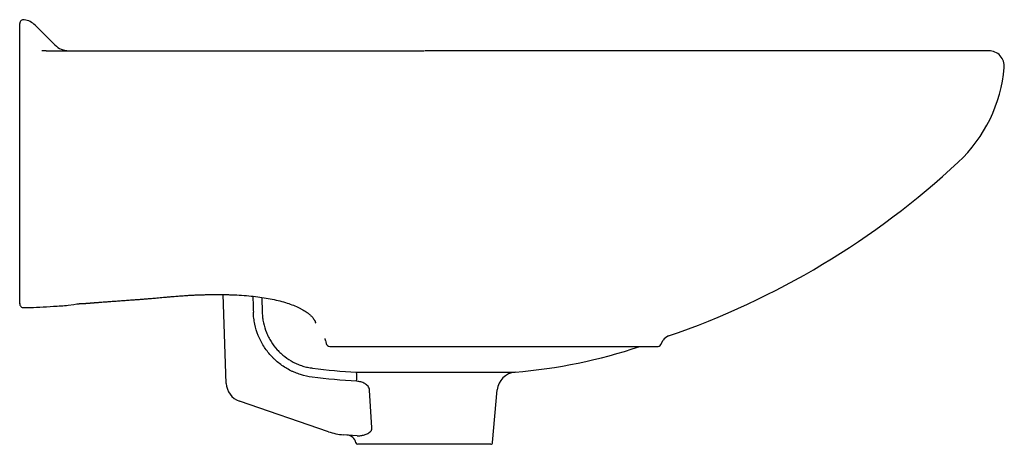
# Model space of a CAD drawing. Header units: millimetres. Extents: x 3627.023 to 3627.528, y 2443.646 to 2443.864.
import ezdxf

# ---------------------------------------------------------------- set-up
doc = ezdxf.new("R2010")
doc.units = ezdxf.units.MM
doc.layers.add('SANINDUSA', color=3, linetype='Continuous')

msp = doc.modelspace()

# ---------------------------------------------------------------- linework, layer by layer
at = {"layer": 'SANINDUSA'}
for p, q in [((3627.023281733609, 2443.860325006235), (3627.023281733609, 2443.862102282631)), ((3627.023281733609, 2443.858698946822), (3627.023281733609, 2443.860325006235)), ((3627.023281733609, 2443.848561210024), (3627.023281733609, 2443.858698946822)), ((3627.031210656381, 2443.861255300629), (3627.041352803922, 2443.851113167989)), ((3627.520281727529, 2443.848184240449), (3627.231135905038, 2443.848184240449)), ((3627.129224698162, 2443.677476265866), (3627.127633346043, 2443.723046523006)), ((3627.147438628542, 2443.721599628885), (3627.147684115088, 2443.713783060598)), ((3627.182363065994, 2443.696441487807), (3627.204745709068, 2443.696441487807)), ((3627.230781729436, 2443.696370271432), (3627.350311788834, 2443.696370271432)), ((3627.352043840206, 2443.697370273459), (3627.353305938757, 2443.699556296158)), ((3627.195982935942, 2443.683186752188), (3627.277335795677, 2443.683186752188)), ((3627.203897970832, 2443.65469715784), (3627.202768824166, 2443.674007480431)), ((3627.265861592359, 2443.647097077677), (3627.268223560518, 2443.674094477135)), ((3627.181628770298, 2443.652646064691), (3627.135962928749, 2443.66837007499)), ((3627.196325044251, 2443.650593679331), (3627.189303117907, 2443.651084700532)), ((3627.264865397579, 2443.646184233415), (3627.20404279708, 2443.646184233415))]:
    msp.add_line(p, q, dxfattribs=at)
for centre, radius, start, end in [((3627.025281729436, 2443.862102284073), 0.00200000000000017, 81.79201030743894, 180), ((3627.024139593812, 2443.854184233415), 0.01000000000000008, 45, 81.79201030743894), ((3627.04842386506, 2443.858184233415), 0.01, 225, 270), ((3627.520281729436, 2443.840184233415), 0.00799999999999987, 355.0554414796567, 90), ((3627.453342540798, 2443.845975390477), 0.07518922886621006, 313.0330520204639, 355.0554414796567), ((3627.22144882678, 2444.094363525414), 0.4150000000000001, 288.9204657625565, 313.0330520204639), ((3627.025281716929, 2443.718322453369), 0.001999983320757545, 179.9993562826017, 270.9543111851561), ((3627.357636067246, 2443.697056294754), 0.005000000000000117, 108.9204657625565, 149.9999999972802), ((3627.182363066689, 2443.698441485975), 0.002000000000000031, 194.1972280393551, 270), ((3627.253781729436, 2443.959385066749), 0.2772008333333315, 274.8743642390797, 288.4094444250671), ((3627.350311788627, 2443.698370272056), 0.002000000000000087, 270, 329.9999999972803), ((3627.180358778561, 2443.680473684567), 0.01585796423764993, 353.045627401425, 9.85093788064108), ((3627.278185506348, 2443.673222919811), 0.009999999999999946, 94.87436423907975, 175.0000000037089), ((3627.139218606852, 2443.67782526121), 0.00999999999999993, 182.0000006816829, 250.9999999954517), ((3627.191395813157, 2443.681011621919), 0.03000000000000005, 250.9999999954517, 265.999999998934), ((3627.190781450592, 2443.645969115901), 0.005000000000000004, 11.70149647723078, 85.99999999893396), ((3627.196657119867, 2443.647184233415), 0.001000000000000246, 191.6675755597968, 270), ((3627.264865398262, 2443.647184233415), 0.00100000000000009, 270, 355.0000000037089)]:
    msp.add_arc(centre, radius, start, end, dxfattribs=at)
msp.add_ellipse((3627.701249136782, 2447.803469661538), major_axis=(-0.0641688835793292, 10.49059293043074), ratio=0.06035020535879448, start_param=1.970019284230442, end_param=1.970870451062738, dxfattribs=at)
for points, knots in [([(3627.023281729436, 2443.845631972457), (3627.023281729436, 2443.84600678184), (3627.023281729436, 2443.846428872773), (3627.023281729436, 2443.847399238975), (3627.023281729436, 2443.847945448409), (3627.023281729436, 2443.84856120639)], [0, 0, 0, 0, 0.5, 0.5, 1, 1, 1, 1]), ([(3627.036941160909, 2443.848184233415), (3627.038915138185, 2443.848184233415), (3627.044181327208, 2443.848184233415), (3627.052793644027, 2443.848184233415), (3627.062803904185, 2443.848184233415), (3627.072891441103, 2443.848184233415), (3627.083052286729, 2443.848184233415), (3627.093282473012, 2443.848184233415), (3627.103578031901, 2443.848184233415), (3627.113934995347, 2443.848184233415), (3627.123481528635, 2443.848184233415), (3627.132199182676, 2443.848184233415), (3627.140073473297, 2443.848184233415), (3627.14797449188, 2443.848184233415), (3627.155900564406, 2443.848184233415), (3627.163850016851, 2443.848184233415), (3627.171821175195, 2443.848184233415), (3627.179812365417, 2443.848184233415), (3627.187821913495, 2443.848184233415), (3627.195848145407, 2443.848184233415), (3627.201208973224, 2443.848184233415), (3627.204338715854, 2443.848184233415), (3627.205233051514, 2443.848184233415), (3627.206574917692, 2443.848184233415), (3627.207917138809, 2443.848184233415), (3627.209259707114, 2443.848184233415), (3627.210602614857, 2443.848184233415), (3627.211945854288, 2443.848184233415), (3627.213289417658, 2443.848184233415), (3627.214633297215, 2443.848184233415), (3627.215977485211, 2443.848184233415), (3627.217321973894, 2443.848184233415), (3627.218666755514, 2443.848184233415), (3627.220011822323, 2443.848184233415), (3627.221357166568, 2443.848184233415), (3627.222702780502, 2443.848184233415), (3627.224048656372, 2443.848184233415), (3627.22539478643, 2443.848184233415), (3627.226741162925, 2443.848184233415), (3627.228087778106, 2443.848184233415), (3627.229434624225, 2443.848184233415), (3627.230332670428, 2443.848184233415), (3627.230781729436, 2443.848184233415)], [0.06989167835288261, 0.06989167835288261, 0.06989167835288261, 0.06989167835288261, 0.09999999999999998, 0.15, 0.2, 0.2499999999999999, 0.2999999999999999, 0.3499999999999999, 0.3999999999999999, 0.4499999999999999, 0.4999999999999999, 0.5374999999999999, 0.575, 0.6124999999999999, 0.6499999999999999, 0.6875, 0.725, 0.7625, 0.8, 0.8375, 0.875, 0.875, 0.88125, 0.8875, 0.89375, 0.9, 0.90625, 0.9125, 0.91875, 0.925, 0.93125, 0.9375, 0.94375, 0.95, 0.95625, 0.9625, 0.96875, 0.975, 0.98125, 0.9875, 0.99375, 1, 1, 1, 1]), ([(3627.023281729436, 2443.719057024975), (3627.023281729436, 2443.719398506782), (3627.023281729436, 2443.719781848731), (3627.023281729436, 2443.720628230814), (3627.023281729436, 2443.721091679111), (3627.023281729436, 2443.72208864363), (3627.023281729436, 2443.722613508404), (3627.023281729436, 2443.723664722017), (3627.023281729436, 2443.724191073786), (3627.023281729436, 2443.726842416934), (3627.023281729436, 2443.729016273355), (3627.023281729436, 2443.732359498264), (3627.023281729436, 2443.733487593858), (3627.023281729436, 2443.73577104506), (3627.023281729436, 2443.73692712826), (3627.023281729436, 2443.740422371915), (3627.023281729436, 2443.742792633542), (3627.023281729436, 2443.750021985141), (3627.023281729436, 2443.755000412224), (3627.023281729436, 2443.765267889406), (3627.023281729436, 2443.770556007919), (3627.023281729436, 2443.778721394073), (3627.023281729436, 2443.781482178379), (3627.023281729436, 2443.785683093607), (3627.023281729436, 2443.787093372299), (3627.023281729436, 2443.789934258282), (3627.023281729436, 2443.791366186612), (3627.023281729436, 2443.798562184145), (3627.023281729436, 2443.804397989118), (3627.023281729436, 2443.813289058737), (3627.023281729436, 2443.81627597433), (3627.023281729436, 2443.820793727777), (3627.023281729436, 2443.822306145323), (3627.023281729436, 2443.825340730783), (3627.023281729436, 2443.826863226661), (3627.023281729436, 2443.83144722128), (3627.023281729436, 2443.834519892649), (3627.023281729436, 2443.837990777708), (3627.023281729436, 2443.838376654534), (3627.023281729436, 2443.838955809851), (3627.023281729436, 2443.839148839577), (3627.023281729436, 2443.839535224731), (3627.023281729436, 2443.839728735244), (3627.023281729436, 2443.840310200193), (3627.023281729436, 2443.840701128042), (3627.023281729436, 2443.841476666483), (3627.023281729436, 2443.841853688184), (3627.023281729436, 2443.842586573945), (3627.023281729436, 2443.84294580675), (3627.023281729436, 2443.843618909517), (3627.023281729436, 2443.843934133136), (3627.023281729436, 2443.844372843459), (3627.023281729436, 2443.844514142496), (3627.023281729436, 2443.844780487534), (3627.023281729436, 2443.84490579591), (3627.023281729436, 2443.845258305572), (3627.023281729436, 2443.845461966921), (3627.023281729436, 2443.845631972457)], [0, 0, 0, 0, 0.01562499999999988, 0.01562499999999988, 0.03124999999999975, 0.03124999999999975, 0.04687499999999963, 0.04687499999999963, 0.0624999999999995, 0.0624999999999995, 0.1249999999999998, 0.1249999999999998, 0.1562499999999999, 0.1562499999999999, 0.1875000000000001, 0.1875000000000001, 0.2500000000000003, 0.2500000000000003, 0.3750000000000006, 0.3750000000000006, 0.5000000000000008, 0.5000000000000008, 0.5625000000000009, 0.5625000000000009, 0.593750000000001, 0.593750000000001, 0.6250000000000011, 0.6250000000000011, 0.7500000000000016, 0.7500000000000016, 0.8125000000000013, 0.8125000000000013, 0.8437500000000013, 0.8437500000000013, 0.8750000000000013, 0.8750000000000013, 0.937500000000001, 0.937500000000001, 0.9453125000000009, 0.9453125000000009, 0.9492187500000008, 0.9492187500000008, 0.9531250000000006, 0.9531250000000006, 0.9609375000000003, 0.9609375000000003, 0.96875, 0.96875, 0.9765624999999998, 0.9765624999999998, 0.9843749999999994, 0.9843749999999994, 0.9882812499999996, 0.9882812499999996, 0.9921874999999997, 0.9921874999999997, 1, 1, 1, 1]), ([(3627.048167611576, 2443.717540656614), (3627.053026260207, 2443.718323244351), (3627.053422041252, 2443.718341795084), (3627.054016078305, 2443.718371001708), (3627.05450680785, 2443.718396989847), (3627.05491286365, 2443.718417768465), (3627.055254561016, 2443.71843388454), (3627.055590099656, 2443.718449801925), (3627.055898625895, 2443.718464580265), (3627.056159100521, 2443.71847699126), (3627.056418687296, 2443.718489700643), (3627.05663195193, 2443.7184999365), (3627.056814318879, 2443.71851009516), (3627.056976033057, 2443.718520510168), (3627.057169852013, 2443.718533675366), (3627.057396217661, 2443.718549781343), (3627.057655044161, 2443.718568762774), (3627.057946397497, 2443.71859063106), (3627.058270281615, 2443.718615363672), (3627.058626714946, 2443.718642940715), (3627.059015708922, 2443.718673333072), (3627.059437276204, 2443.718706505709), (3627.059891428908, 2443.718742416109), (3627.060378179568, 2443.718781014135), (3627.060897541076, 2443.71882224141), (3627.061449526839, 2443.718866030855), (3627.062034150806, 2443.718912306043), (3627.062651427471, 2443.718960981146), (3627.06330137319, 2443.719011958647), (3627.063984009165, 2443.719065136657), (3627.065351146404, 2443.719171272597), (3627.067388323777, 2443.719327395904), (3627.070081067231, 2443.719529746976), (3627.072762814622, 2443.719727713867), (3627.075433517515, 2443.719921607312), (3627.078093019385, 2443.720112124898), (3627.080183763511, 2443.720259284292), (3627.081713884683, 2443.720367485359), (3627.082691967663, 2443.720438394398), (3627.083684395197, 2443.72051171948), (3627.084691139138, 2443.720587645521), (3627.085712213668, 2443.720666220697), (3627.08674763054, 2443.720747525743), (3627.087797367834, 2443.720831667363), (3627.08916853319, 2443.720943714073), (3627.091099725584, 2443.721107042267), (3627.093832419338, 2443.721342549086), (3627.0965743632, 2443.721582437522), (3627.099017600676, 2443.72179595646), (3627.10085162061, 2443.721953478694), (3627.102491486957, 2443.722091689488), (3627.10393711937, 2443.72221041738), (3627.105259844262, 2443.722315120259), (3627.1065116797, 2443.722409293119), (3627.107744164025, 2443.722497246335), (3627.108937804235, 2443.72257718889), (3627.110092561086, 2443.722649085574), (3627.111208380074, 2443.722712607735), (3627.11228538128, 2443.722768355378), (3627.112989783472, 2443.722799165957), (3627.113335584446, 2443.722814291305)], [0, 0, 0, 0, 0.009855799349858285, 0.01971768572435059, 0.02958590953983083, 0.03425372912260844, 0.0399732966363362, 0.04674943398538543, 0.05116934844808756, 0.05558803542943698, 0.0600072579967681, 0.06442878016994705, 0.06661411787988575, 0.06931334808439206, 0.07253385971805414, 0.07628003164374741, 0.08055466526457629, 0.08535967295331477, 0.09069642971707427, 0.09656596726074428, 0.1029690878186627, 0.1099064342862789, 0.1173785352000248, 0.125385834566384, 0.1339287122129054, 0.1430074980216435, 0.152622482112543, 0.1627739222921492, 0.1734620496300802, 0.1846871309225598, 0.1964495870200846, 0.2409038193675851, 0.2851748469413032, 0.3292630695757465, 0.373168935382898, 0.4168929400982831, 0.4604356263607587, 0.4762857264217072, 0.4923832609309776, 0.5087315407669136, 0.5253337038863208, 0.5421927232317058, 0.5593114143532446, 0.5766924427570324, 0.5943383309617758, 0.6275233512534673, 0.673031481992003, 0.730871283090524, 0.7646521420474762, 0.7951601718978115, 0.8223968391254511, 0.846364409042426, 0.8670664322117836, 0.8880511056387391, 0.9083564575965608, 0.9279904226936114, 0.9469616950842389, 0.965279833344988, 0.9829553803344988, 0.9999999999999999, 0.9999999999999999, 0.9999999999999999, 0.9999999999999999]), ([(3627.113335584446, 2443.722814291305), (3627.113660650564, 2443.722827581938), (3627.114308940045, 2443.72285408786), (3627.115277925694, 2443.722889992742), (3627.116240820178, 2443.72292286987), (3627.117197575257, 2443.722952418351), (3627.11814819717, 2443.722978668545), (3627.119092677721, 2443.723001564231), (3627.120031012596, 2443.723021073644), (3627.120963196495, 2443.723037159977), (3627.12188922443, 2443.723049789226), (3627.122809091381, 2443.723058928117), (3627.123722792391, 2443.72306454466), (3627.124630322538, 2443.723066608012), (3627.125531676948, 2443.72306508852), (3627.126426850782, 2443.723059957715), (3627.127315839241, 2443.723051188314), (3627.128198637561, 2443.72303875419), (3627.1290752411, 2443.723022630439), (3627.129945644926, 2443.72300279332), (3627.130809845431, 2443.722979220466), (3627.13166783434, 2443.722951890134), (3627.132519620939, 2443.722920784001), (3627.13477381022, 2443.722827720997), (3627.13834768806, 2443.722619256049), (3627.143089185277, 2443.722185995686), (3627.147561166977, 2443.721611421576), (3627.151823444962, 2443.720886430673), (3627.15584413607, 2443.720011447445), (3627.159581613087, 2443.718988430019), (3627.162954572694, 2443.717843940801), (3627.165453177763, 2443.716802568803), (3627.16725739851, 2443.715926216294), (3627.168510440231, 2443.715247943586), (3627.169664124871, 2443.7145508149), (3627.170563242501, 2443.713941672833), (3627.171252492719, 2443.713429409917), (3627.171765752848, 2443.713019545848), (3627.17224119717, 2443.71260970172), (3627.172679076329, 2443.712200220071), (3627.173078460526, 2443.711791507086), (3627.173442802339, 2443.711383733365), (3627.173653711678, 2443.711113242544), (3627.173759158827, 2443.710978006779)], [0, 0, 0, 0, 0.01182752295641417, 0.02358799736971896, 0.03528271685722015, 0.04691299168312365, 0.05848014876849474, 0.069985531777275, 0.08143050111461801, 0.09281643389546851, 0.1041447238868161, 0.1154167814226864, 0.1266340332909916, 0.1377979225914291, 0.1489099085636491, 0.1599714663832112, 0.170984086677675, 0.1819492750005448, 0.1928685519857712, 0.2037434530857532, 0.214575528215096, 0.2253663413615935, 0.2361174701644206, 0.2468305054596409, 0.3110538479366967, 0.3737973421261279, 0.4354457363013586, 0.4963993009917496, 0.559771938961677, 0.6223805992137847, 0.6847222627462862, 0.74729794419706, 0.7786169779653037, 0.8100770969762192, 0.8417439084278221, 0.8736818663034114, 0.8918583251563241, 0.9099708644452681, 0.9280314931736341, 0.9460523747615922, 0.964045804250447, 0.9820241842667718, 1, 1, 1, 1]), ([(3627.023281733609, 2443.718412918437), (3627.023281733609, 2443.718385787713), (3627.023281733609, 2443.718260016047), (3627.023281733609, 2443.718706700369), (3627.023281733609, 2443.71905702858)], [0, 0, 0, 0, 0.2157141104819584, 1, 1, 1, 1]), ([(3627.025297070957, 2443.716366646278), (3627.025948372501, 2443.71637041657), (3627.028705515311, 2443.716386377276), (3627.033820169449, 2443.716606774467), (3627.040793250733, 2443.716999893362), (3627.0456555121, 2443.717356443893), (3627.048167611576, 2443.717540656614)], [0, 0, 0, 0, 0.08512229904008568, 0.3603466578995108, 0.6695215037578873, 1, 1, 1, 1]), ([(3627.173314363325, 2443.680664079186), (3627.171280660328, 2443.680925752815), (3627.169295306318, 2443.681363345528), (3627.166387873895, 2443.682276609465), (3627.165430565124, 2443.682624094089), (3627.164012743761, 2443.683211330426), (3627.163542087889, 2443.683418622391), (3627.162614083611, 2443.683852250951), (3627.16215643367, 2443.684078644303), (3627.159899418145, 2443.685257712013), (3627.15819303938, 2443.686350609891), (3627.155781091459, 2443.688212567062), (3627.155001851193, 2443.688870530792), (3627.153871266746, 2443.689915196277), (3627.153501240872, 2443.690272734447), (3627.152781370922, 2443.690999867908), (3627.152430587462, 2443.691370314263), (3627.150721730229, 2443.69325641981), (3627.149497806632, 2443.694872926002), (3627.147875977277, 2443.69745860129), (3627.147370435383, 2443.698349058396), (3627.146436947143, 2443.700179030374), (3627.146014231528, 2443.701107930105), (3627.144873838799, 2443.703935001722), (3627.144282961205, 2443.705873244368), (3627.143651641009, 2443.708861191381), (3627.143483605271, 2443.709873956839), (3627.143238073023, 2443.711910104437), (3627.143160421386, 2443.712931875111), (3627.143127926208, 2443.7139573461)], [0, 0, 0, 0, 0.1249999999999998, 0.1249999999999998, 0.1874999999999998, 0.1874999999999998, 0.2187499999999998, 0.2187499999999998, 0.2499999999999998, 0.2499999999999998, 0.3749999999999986, 0.3749999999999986, 0.4374999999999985, 0.4374999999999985, 0.4687499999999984, 0.4687499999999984, 0.4999999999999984, 0.4999999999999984, 0.6249999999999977, 0.6249999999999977, 0.6874999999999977, 0.6874999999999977, 0.7499999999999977, 0.7499999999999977, 0.8749999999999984, 0.8749999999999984, 0.9374999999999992, 0.9374999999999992, 1, 1, 1, 1]), ([(3627.147684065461, 2443.713784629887), (3627.147711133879, 2443.712907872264), (3627.147776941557, 2443.712031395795), (3627.147985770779, 2443.710287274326), (3627.148128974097, 2443.709419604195), (3627.148667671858, 2443.706859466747), (3627.149172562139, 2443.705198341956), (3627.150148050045, 2443.702774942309), (3627.150509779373, 2443.70197858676), (3627.151308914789, 2443.70040955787), (3627.151741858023, 2443.699645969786), (3627.153131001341, 2443.697428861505), (3627.154179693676, 2443.696042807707), (3627.155644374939, 2443.694425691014), (3627.155945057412, 2443.694108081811), (3627.156562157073, 2443.693484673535), (3627.156879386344, 2443.693178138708), (3627.15784868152, 2443.692282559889), (3627.158516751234, 2443.691718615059), (3627.160584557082, 2443.690123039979), (3627.162047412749, 2443.689186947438), (3627.163982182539, 2443.688177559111), (3627.164374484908, 2443.687983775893), (3627.165169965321, 2443.687612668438), (3627.165573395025, 2443.687435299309), (3627.166788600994, 2443.686932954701), (3627.167608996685, 2443.686635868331), (3627.169269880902, 2443.686115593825), (3627.170110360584, 2443.685892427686), (3627.171811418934, 2443.685520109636), (3627.172673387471, 2443.685370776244), (3627.173542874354, 2443.685259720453)], [0, 0, 0, 0, 0.0624999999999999, 0.0624999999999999, 0.1249999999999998, 0.1249999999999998, 0.2500000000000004, 0.2500000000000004, 0.3125000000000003, 0.3125000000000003, 0.3750000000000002, 0.3750000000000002, 0.5000000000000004, 0.5000000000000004, 0.531250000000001, 0.531250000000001, 0.5625000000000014, 0.5625000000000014, 0.6250000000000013, 0.6250000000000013, 0.7500000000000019, 0.7500000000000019, 0.7812500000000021, 0.7812500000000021, 0.8125000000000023, 0.8125000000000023, 0.8750000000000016, 0.8750000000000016, 0.9375000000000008, 0.9375000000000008, 1, 1, 1, 1]), ([(3627.173759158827, 2443.710978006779), (3627.173768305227, 2443.710950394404), (3627.173787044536, 2443.710893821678), (3627.173826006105, 2443.710804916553), (3627.173873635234, 2443.710710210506), (3627.173930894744, 2443.710609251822), (3627.173997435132, 2443.710501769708), (3627.174091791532, 2443.710361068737), (3627.174213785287, 2443.710186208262), (3627.174360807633, 2443.709975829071), (3627.174505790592, 2443.709776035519), (3627.174631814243, 2443.709590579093), (3627.174725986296, 2443.709423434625), (3627.174803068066, 2443.709258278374), (3627.174862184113, 2443.709095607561), (3627.174903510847, 2443.708935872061), (3627.174927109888, 2443.708779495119), (3627.174932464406, 2443.708626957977), (3627.174921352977, 2443.708478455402), (3627.174898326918, 2443.708381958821), (3627.174886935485, 2443.708334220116)], [0, 0, 0, 0, 0.03741764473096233, 0.07666193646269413, 0.117765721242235, 0.1607598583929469, 0.2056735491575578, 0.2525346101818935, 0.3337337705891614, 0.4151112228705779, 0.4966638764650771, 0.5582997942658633, 0.6183651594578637, 0.6769144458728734, 0.7340061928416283, 0.7897035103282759, 0.844074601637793, 0.8971932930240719, 0.9491395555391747, 1, 1, 1, 1]), ([(3627.179740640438, 2443.700569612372), (3627.179766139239, 2443.700497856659), (3627.179825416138, 2443.700331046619), (3627.179887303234, 2443.700079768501), (3627.179922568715, 2443.699936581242)], [0, 0, 0, 0, 0.4301642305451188, 1, 1, 1, 1]), ([(3627.17992314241, 2443.699946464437), (3627.179964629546, 2443.699780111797), (3627.18013055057, 2443.699114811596), (3627.180298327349, 2443.698449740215), (3627.180424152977, 2443.69795096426)], [0, 0, 0, 0, 0.2500414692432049, 1, 1, 1, 1]), ([(3627.204745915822, 2443.696437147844), (3627.205019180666, 2443.696438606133), (3627.209533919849, 2443.696462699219), (3627.21821255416, 2443.696387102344), (3627.226617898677, 2443.696387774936), (3627.230781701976, 2443.696388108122)], [0, 0, 0, 0, 0.03148765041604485, 0.5202225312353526, 1, 1, 1, 1]), ([(3627.202768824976, 2443.674007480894), (3627.202747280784, 2443.674375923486), (3627.202655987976, 2443.674738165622), (3627.202367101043, 2443.675407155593), (3627.20216696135, 2443.675721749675), (3627.201704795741, 2443.676285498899), (3627.20144097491, 2443.676539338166), (3627.200868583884, 2443.676998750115), (3627.200565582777, 2443.677200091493), (3627.199933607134, 2443.677558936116), (3627.199602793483, 2443.677716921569), (3627.198926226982, 2443.677990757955), (3627.198583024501, 2443.678105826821), (3627.197540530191, 2443.678393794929), (3627.196828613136, 2443.678510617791), (3627.196100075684, 2443.678553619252)], [0, 0, 0, 0, 0.1249999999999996, 0.1249999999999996, 0.2499999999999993, 0.2499999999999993, 0.3749999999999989, 0.3749999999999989, 0.4999999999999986, 0.4999999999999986, 0.6249999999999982, 0.6249999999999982, 0.7499999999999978, 0.7499999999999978, 1, 1, 1, 1]), ([(3627.197784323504, 2443.650611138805), (3627.198085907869, 2443.650637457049), (3627.198390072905, 2443.650677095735), (3627.199003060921, 2443.650782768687), (3627.199312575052, 2443.650849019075), (3627.200236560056, 2443.651087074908), (3627.200850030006, 2443.651296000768), (3627.201751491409, 2443.651717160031), (3627.202050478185, 2443.651877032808), (3627.20262234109, 2443.652244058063), (3627.202896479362, 2443.65245034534), (3627.203271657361, 2443.652821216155), (3627.203390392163, 2443.652955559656), (3627.203601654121, 2443.653246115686), (3627.203695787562, 2443.653404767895), (3627.203841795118, 2443.653745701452), (3627.203893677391, 2443.653929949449), (3627.203938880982, 2443.654307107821), (3627.203932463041, 2443.654503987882), (3627.20389797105, 2443.654697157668)], [0, 0, 0, 0, 0.1250000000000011, 0.1250000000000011, 0.2500000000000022, 0.2500000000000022, 0.5000000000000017, 0.5000000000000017, 0.6250000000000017, 0.6250000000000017, 0.7500000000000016, 0.7500000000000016, 0.8125000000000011, 0.8125000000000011, 0.8750000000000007, 0.8750000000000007, 0.9375000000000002, 0.9375000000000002, 1, 1, 1, 1]), ([(3627.199315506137, 2443.646184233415), (3627.198542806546, 2443.646184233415), (3627.197000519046, 2443.646184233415), (3627.196771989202, 2443.646184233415), (3627.196657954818, 2443.646184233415)], [0, 0, 0, 0, 0.5010087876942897, 1, 1, 1, 1])]:
    msp.add_open_spline(points, degree=3, knots=knots, dxfattribs=at)
for points in [[(3627.036941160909, 2443.848184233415), (3627.03617151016, 2443.848184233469), (3627.035405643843, 2443.848176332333), (3627.034644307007, 2443.848164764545)], [(3627.173542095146, 2443.6852598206), (3627.180997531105, 2443.684302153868), (3627.188483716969, 2443.683627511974), (3627.195982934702, 2443.683186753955)], [(3627.196100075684, 2443.678553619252), (3627.188482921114, 2443.679003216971), (3627.180886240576, 2443.6796899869), (3627.173314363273, 2443.680664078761)], [(3627.196325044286, 2443.650593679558), (3627.196803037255, 2443.650560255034), (3627.197288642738, 2443.650567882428), (3627.197784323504, 2443.650611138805)], [(3627.201032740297, 2443.646184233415), (3627.200392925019, 2443.646184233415), (3627.199820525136, 2443.646184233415), (3627.199315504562, 2443.646184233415)], [(3627.202153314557, 2443.646184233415), (3627.201751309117, 2443.646184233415), (3627.201377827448, 2443.646184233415), (3627.201032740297, 2443.646184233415)], [(3627.204042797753, 2443.646184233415), (3627.203394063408, 2443.646184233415), (3627.202746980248, 2443.646184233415), (3627.202153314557, 2443.646184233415)]]:
    msp.add_open_spline(points, degree=3, dxfattribs=at)

doc.saveas('drawing.dxf')
